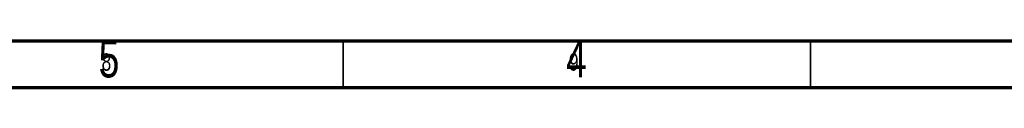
# Model space of a CAD drawing. Header units: millimetres. Extents: x 5 to 592, y 5 to 415.
# Tile 35 of 39: x 362 to 468, y 410 to 415. Entities that reach past the tile are written whole.
import ezdxf

# ---------------------------------------------------------------- set-up
doc = ezdxf.new("R2010")
doc.units = ezdxf.units.MM
doc.layers.add('NOTES', color=6, linetype='Continuous')
doc.styles.add('SLDTEXTSTYLE0', font='TXT', dxfattribs={"width": 0.75})

msp = doc.modelspace()

# ---------------------------------------------------------------- linework, layer by layer
at = {"color": 7, "linetype": 'Continuous', "lineweight": 18}
for p, q in [((589, 415), (5, 415)), ((397, 415), (397, 410)), ((447, 410), (447, 415)), ((584, 410), (10, 410))]:
    msp.add_line(p, q, dxfattribs=at)
at = {"color": 7, "linetype": 'Continuous', "lineweight": 70}
for p, q in [((5, 415), (589, 415)), ((10, 410), (584, 410))]:
    msp.add_line(p, q, dxfattribs=at)
at = {"color": 7, "linetype": 'Continuous', "lineweight": 35}
for p, q in [((397, 410), (397, 415)), ((447, 410), (447, 415))]:
    msp.add_line(p, q, dxfattribs=at)

# ---------------------------------------------------------------- texts
at = {"layer": 'NOTES', "color": 211, "style": 'SLDTEXTSTYLE0'}
for s, insert, char_height, attachment_point in [('5', (371.96, 415.0602), 3.9688, 2), ('4', (421.96, 415.0602), 3.9688, 2), ('8', (371.1667, 413.668), 1.8521, 1), ('9', (421.1667, 413.668), 1.8521, 1)]:
    msp.add_mtext(s, dxfattribs=dict(at, insert=insert, char_height=char_height, attachment_point=attachment_point))

doc.saveas('drawing.dxf')
